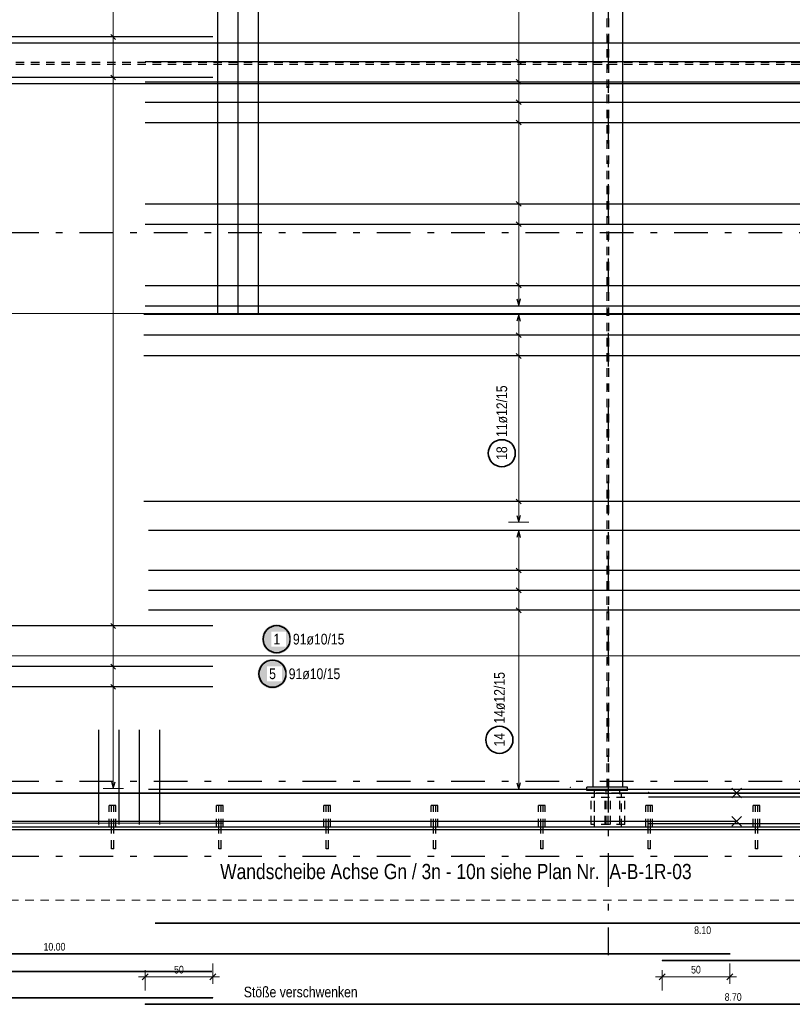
# Model space of a CAD drawing. Header units: millimetres. Extents: x -12 to 115, y -12 to 52.
# Tile 4 of 21: x 15 to 27, y 0 to 15. Entities that reach past the tile are written whole.
import ezdxf

# ---------------------------------------------------------------- set-up
doc = ezdxf.new("R2010")
doc.units = ezdxf.units.MM
doc.linetypes.add('DASHDOTX2', pattern=[2, 1, -0.5, 0, -0.5])
doc.linetypes.add('HIDDEN', pattern=[0.375, 0.25, -0.125])
doc.layers.add('Achsen', color=7, linetype='Continuous', lineweight=20)
doc.layers.add('Bewehrung untere Lage', color=7, linetype='Continuous', lineweight=20)
doc.styles.add('Arial Narrow', font='ARIALN.TTF')
doc.dimstyles.new('Arch_Strakon_dimstyle', dxfattribs={"dimtxt": 17.5, "dimasz": 1, "dimexe": 1.25, "dimexo": 0.0625, "dimgap": 1, "dimtad": 0, "dimzin": 12, "dimdsep": 46, "dimtxsty": 'Arial Narrow', "dimblk": 'Arrowhead_Tick', "dimsah": 1, "dimcen": 0, "dimse1": 1, "dimse2": 1, "dimclrd": 6, "dimclrt": 3, "dimazin": 0, "dimtfac": 1, "dimtdec": 4, "dimtmove": 0, "dimatfit": 3, "dimldrblk": 'NONE', "dimfxl": 1, "dimtvp": 1, "dimtolj": 1, "dimtzin": 0, "dimlwd": 13, "dimarcsym": 2})

# ---------------------------------------------------------------- blocks, each defined once
blk = doc.blocks.new('Arrowhead_Tick')
at = {"color": 0, "linetype": 'Continuous', "lineweight": -2, "ltscale": 0.5}
for p, q in [((0, 20), (0, -10)), ((-1, 0), (0, 0)), ((10, 0), (0, 0))]:
    blk.add_line(p, q, dxfattribs=at)
at = {"color": 2, "linetype": 'Continuous', "lineweight": 35, "ltscale": 0.5}
blk.add_line((4.4, 4.4), (-4.4, -4.4), dxfattribs=at)
blk = doc.blocks.new('*D24')
at = {"layer": 'Bewehrung untere Lage', "color": 6, "linetype": 'Continuous', "lineweight": 13}
blk.add_line((24.883, 0.85), (25.863, 0.85), dxfattribs=at)
at = {"layer": 'Defpoints', "color": 0}
for p in [(25.873, 1.191), (24.873, 1.095), (25.873, 0.85)]:
    blk.add_point(p, dxfattribs=at)
at = {"layer": 'Bewehrung untere Lage', "color": 6, "lineweight": 13, "xscale": 0.01, "yscale": 0.01, "zscale": 0.01}
blk.add_blockref('Arrowhead_Tick', (25.873, 0.85), dxfattribs=at)
at = {"layer": 'Bewehrung untere Lage', "color": 6, "lineweight": 13, "xscale": 0.01, "yscale": 0.01, "zscale": 0.01, "rotation": 180}
blk.add_blockref('Arrowhead_Tick', (24.873, 0.85), dxfattribs=at)
at = {"layer": 'Bewehrung untere Lage', "color": 3, "lineweight": -2, "insert": (25.373, 0.957), "char_height": 0.1125, "attachment_point": 5, "style": 'Arial Narrow'}
blk.add_mtext('\\A1;50', dxfattribs=at)
blk = doc.blocks.new('_None')
blk = doc.blocks.new('*D25')
at = {"layer": 'Bewehrung untere Lage', "color": 6, "linetype": 'Continuous', "lineweight": 13}
blk.add_line((17.232, 0.85), (18.212, 0.85), dxfattribs=at)
at = {"layer": 'Defpoints', "color": 0}
for p in [(18.222, 0.85), (17.222, 0.447), (18.222, 0.542)]:
    blk.add_point(p, dxfattribs=at)
at = {"layer": 'Bewehrung untere Lage', "color": 6, "lineweight": 13, "xscale": 0.01, "yscale": 0.01, "zscale": 0.01}
blk.add_blockref('Arrowhead_Tick', (18.222, 0.85), dxfattribs=at)
at = {"layer": 'Bewehrung untere Lage', "color": 6, "lineweight": 13, "xscale": 0.01, "yscale": 0.01, "zscale": 0.01, "rotation": 180}
blk.add_blockref('Arrowhead_Tick', (17.222, 0.85), dxfattribs=at)
at = {"layer": 'Bewehrung untere Lage', "color": 3, "lineweight": -2, "insert": (17.722, 0.957), "char_height": 0.1125, "attachment_point": 5, "style": 'Arial Narrow'}
blk.add_mtext('\\A1;50', dxfattribs=at)

msp = doc.modelspace()

# ---------------------------------------------------------------- hatches: boundary and pattern name
at = {"layer": 'Bewehrung untere Lage', "lineweight": 25, "true_color": 0xffffff}
for points in [[(19.389108, 5.848928), (19.388974, 5.856605), (19.388572, 5.864274), (19.387903, 5.871924), (19.386967, 5.879546), (19.385765, 5.88713), (19.3843, 5.894668), (19.382573, 5.90215), (19.380585, 5.909568), (19.37834, 5.916911), (19.37584, 5.924172), (19.373088, 5.931341), (19.370088, 5.93841), (19.366842, 5.945369), (19.363356, 5.952211), (19.359633, 5.958928), (19.355678, 5.96551), (19.351496, 5.97195), (19.347092, 5.97824), (19.34247, 5.984373), (19.337638, 5.990341), (19.3326, 5.996136), (19.327363, 6.001752), (19.321933, 6.007182), (19.316317, 6.012419), (19.310521, 6.017457), (19.304553, 6.02229), (19.298421, 6.026911), (19.29213, 6.031316), (19.28569, 6.035498), (19.279108, 6.039453), (19.272392, 6.043176), (19.265549, 6.046662), (19.25859, 6.049908), (19.251521, 6.052908), (19.244352, 6.05566), (19.237092, 6.05816), (19.229748, 6.060405), (19.222331, 6.062393), (19.214848, 6.06412), (19.20731, 6.065585), (19.199726, 6.066787), (19.192104, 6.067722), (19.184454, 6.068392), (19.176786, 6.068794), (19.169108, 6.068928), (19.16143, 6.068794), (19.153761, 6.068392), (19.146112, 6.067722), (19.13849, 6.066787), (19.130905, 6.065585), (19.123367, 6.06412), (19.115885, 6.062393), (19.108468, 6.060405), (19.101124, 6.05816), (19.093863, 6.05566), (19.086694, 6.052908), (19.079626, 6.049908), (19.072666, 6.046662), (19.065824, 6.043176), (19.059108, 6.039453), (19.052526, 6.035498), (19.046085, 6.031316), (19.039795, 6.026911), (19.033662, 6.02229), (19.027695, 6.017457), (19.021899, 6.012419), (19.016283, 6.007182), (19.010853, 6.001752), (19.005616, 5.996136), (19.000578, 5.990341), (18.995745, 5.984373), (18.991124, 5.97824), (18.98672, 5.97195), (18.982537, 5.96551), (18.978582, 5.958928), (18.974859, 5.952211), (18.971373, 5.945369), (18.968128, 5.93841), (18.965127, 5.931341), (18.962375, 5.924172), (18.959875, 5.916911), (18.95763, 5.909568), (18.955643, 5.90215), (18.953915, 5.894668), (18.95245, 5.88713), (18.951249, 5.879546), (18.950313, 5.871924), (18.949644, 5.864274), (18.949242, 5.856605), (18.949108, 5.848928), (18.949242, 5.84125), (18.949644, 5.833581), (18.950313, 5.825931), (18.951249, 5.818309), (18.95245, 5.810725), (18.953915, 5.803187), (18.955643, 5.795705), (18.95763, 5.788287), (18.959875, 5.780944), (18.962375, 5.773683), (18.965127, 5.766514), (18.968128, 5.759446), (18.971373, 5.752486), (18.974859, 5.745644), (18.978582, 5.738928), (18.982537, 5.732345), (18.98672, 5.725905), (18.991124, 5.719615), (18.995745, 5.713482), (19.000578, 5.707514), (19.005616, 5.701719), (19.010853, 5.696103), (19.016283, 5.690673), (19.021899, 5.685436), (19.027695, 5.680398), (19.033662, 5.675565), (19.039795, 5.670944), (19.046085, 5.666539), (19.052526, 5.662357), (19.059108, 5.658402), (19.065824, 5.654679), (19.072666, 5.651193), (19.079626, 5.647948), (19.086694, 5.644947), (19.093863, 5.642195), (19.101124, 5.639695), (19.108468, 5.63745), (19.115885, 5.635463), (19.123367, 5.633735), (19.130905, 5.63227), (19.13849, 5.631069), (19.146112, 5.630133), (19.153761, 5.629463), (19.16143, 5.629062), (19.169108, 5.628928), (19.176786, 5.629062), (19.184454, 5.629463), (19.192104, 5.630133), (19.199726, 5.631069), (19.20731, 5.63227), (19.214848, 5.633735), (19.222331, 5.635463), (19.229748, 5.63745), (19.237092, 5.639695), (19.244352, 5.642195), (19.251521, 5.644947), (19.25859, 5.647948), (19.265549, 5.651193), (19.272392, 5.654679), (19.279108, 5.658402), (19.28569, 5.662357), (19.29213, 5.666539), (19.298421, 5.670944), (19.304553, 5.675565), (19.310521, 5.680398), (19.316317, 5.685436), (19.321933, 5.690673), (19.327363, 5.696103), (19.3326, 5.701719), (19.337638, 5.707514), (19.34247, 5.713482), (19.347092, 5.719615), (19.351496, 5.725905), (19.355678, 5.732345), (19.359633, 5.738928), (19.363356, 5.745644), (19.366842, 5.752486), (19.370088, 5.759446), (19.373088, 5.766514), (19.37584, 5.773683), (19.37834, 5.780944), (19.380585, 5.788287), (19.382573, 5.795705), (19.3843, 5.803187), (19.385765, 5.810725), (19.386967, 5.818309), (19.387903, 5.825931), (19.388572, 5.833581)], [(19.326948, 5.336432), (19.326813, 5.34411), (19.326412, 5.351778), (19.325742, 5.359428), (19.324806, 5.36705), (19.323605, 5.374634), (19.32214, 5.382172), (19.320413, 5.389655), (19.318425, 5.397072), (19.31618, 5.404416), (19.31368, 5.411676), (19.310928, 5.418845), (19.307928, 5.425914), (19.304682, 5.432873), (19.301196, 5.439716), (19.297473, 5.446432), (19.293518, 5.453014), (19.289336, 5.459454), (19.284931, 5.465745), (19.28031, 5.471877), (19.275477, 5.477845), (19.270439, 5.483641), (19.265202, 5.489257), (19.259772, 5.494687), (19.254156, 5.499924), (19.248361, 5.504962), (19.242393, 5.509794), (19.23626, 5.514416), (19.22997, 5.51882), (19.22353, 5.523002), (19.216948, 5.526957), (19.210231, 5.53068), (19.203389, 5.534166), (19.19643, 5.537412), (19.189361, 5.540412), (19.182192, 5.543164), (19.174931, 5.545664), (19.167588, 5.547909), (19.16017, 5.549897), (19.152688, 5.551624), (19.14515, 5.553089), (19.137566, 5.554291), (19.129944, 5.555227), (19.122294, 5.555896), (19.114625, 5.556298), (19.106948, 5.556432), (19.09927, 5.556298), (19.091601, 5.555896), (19.083951, 5.555227), (19.076329, 5.554291), (19.068745, 5.553089), (19.061207, 5.551624), (19.053725, 5.549897), (19.046307, 5.547909), (19.038964, 5.545664), (19.031703, 5.543164), (19.024534, 5.540412), (19.017465, 5.537412), (19.010506, 5.534166), (19.003664, 5.53068), (18.996948, 5.526957), (18.990365, 5.523002), (18.983925, 5.51882), (18.977635, 5.514416), (18.971502, 5.509794), (18.965534, 5.504962), (18.959739, 5.499924), (18.954123, 5.494687), (18.948693, 5.489257), (18.943456, 5.483641), (18.938418, 5.477845), (18.933585, 5.471877), (18.928964, 5.465745), (18.924559, 5.459454), (18.920377, 5.453014), (18.916422, 5.446432), (18.912699, 5.439716), (18.909213, 5.432873), (18.905968, 5.425914), (18.902967, 5.418845), (18.900215, 5.411676), (18.897715, 5.404416), (18.89547, 5.397072), (18.893482, 5.389655), (18.891755, 5.382172), (18.89029, 5.374634), (18.889089, 5.36705), (18.888153, 5.359428), (18.887483, 5.351778), (18.887082, 5.34411), (18.886948, 5.336432), (18.887082, 5.328754), (18.887483, 5.321085), (18.888153, 5.313436), (18.889089, 5.305814), (18.89029, 5.298229), (18.891755, 5.290691), (18.893482, 5.283209), (18.89547, 5.275792), (18.897715, 5.268448), (18.900215, 5.261187), (18.902967, 5.254018), (18.905968, 5.24695), (18.909213, 5.23999), (18.912699, 5.233148), (18.916422, 5.226432), (18.920377, 5.21985), (18.924559, 5.213409), (18.928964, 5.207119), (18.933585, 5.200986), (18.938418, 5.195019), (18.943456, 5.189223), (18.948693, 5.183607), (18.954123, 5.178177), (18.959739, 5.17294), (18.965534, 5.167902), (18.971502, 5.163069), (18.977635, 5.158448), (18.983925, 5.154044), (18.990365, 5.149861), (18.996948, 5.145906), (19.003664, 5.142183), (19.010506, 5.138697), (19.017465, 5.135452), (19.024534, 5.132451), (19.031703, 5.129699), (19.038964, 5.127199), (19.046307, 5.124954), (19.053725, 5.122967), (19.061207, 5.121239), (19.068745, 5.119774), (19.076329, 5.118573), (19.083951, 5.117637), (19.091601, 5.116968), (19.09927, 5.116566), (19.106948, 5.116432), (19.114625, 5.116566), (19.122294, 5.116968), (19.129944, 5.117637), (19.137566, 5.118573), (19.14515, 5.119774), (19.152688, 5.121239), (19.16017, 5.122967), (19.167588, 5.124954), (19.174931, 5.127199), (19.182192, 5.129699), (19.189361, 5.132451), (19.19643, 5.135452), (19.203389, 5.138697), (19.210231, 5.142183), (19.216948, 5.145906), (19.22353, 5.149861), (19.22997, 5.154044), (19.23626, 5.158448), (19.242393, 5.163069), (19.248361, 5.167902), (19.254156, 5.17294), (19.259772, 5.178177), (19.265202, 5.183607), (19.270439, 5.189223), (19.275477, 5.195019), (19.28031, 5.200986), (19.284931, 5.207119), (19.289336, 5.213409), (19.293518, 5.21985), (19.297473, 5.226432), (19.301196, 5.233148), (19.304682, 5.23999), (19.307928, 5.24695), (19.310928, 5.254018), (19.31368, 5.261187), (19.31618, 5.268448), (19.318425, 5.275792), (19.320413, 5.283209), (19.32214, 5.290691), (19.323605, 5.298229), (19.324806, 5.305814), (19.325742, 5.313436), (19.326412, 5.321085)]]:
    msp.add_hatch(color=7, dxfattribs=at).paths.add_polyline_path(points)

# ---------------------------------------------------------------- linework, layer by layer
at = {"color": 3, "linetype": 'DASHDOTX2', "lineweight": 25, "ltscale": 0.5}
msp.add_line((24.073061, 38.984048), (24.073061, 1.174541), dxfattribs=at)
at = {"color": 3, "linetype": 'HIDDEN', "lineweight": 25, "ltscale": 0.5}
for p, q in [((24.060207, 3.657023), (24.060207, 37.274357)), ((24.084207, 3.657023), (24.084207, 37.274357)), ((32.982952, 14.382571), (6.012207, 14.382571)), ((32.982952, 14.351571), (6.012207, 14.351571)), ((23.820222, 3.107023), (23.820222, 3.507023)), ((24.320222, 3.507023), (23.820222, 3.507023)), ((23.872207, 3.067023), (23.872207, 3.567023)), ((24.246207, 3.571751), (23.874207, 3.571751)), ((23.874207, 3.107023), (23.874207, 3.567023)), ((24.030222, 3.107023), (24.030222, 3.507023)), ((24.045707, 3.107023), (24.045707, 3.607023)), ((24.074707, 3.107023), (24.074707, 3.607023)), ((24.110222, 3.107023), (24.110222, 3.507023)), ((24.246207, 3.107023), (24.246207, 3.567023)), ((24.272207, 3.067023), (24.272207, 3.567023)), ((24.320222, 3.107023), (24.320222, 3.507023)), ((16.690538, 3.067004), (16.690538, 3.38703)), ((16.694344, 3.38703), (16.690538, 3.38703)), ((16.705183, 3.38703), (16.694344, 3.38703)), ((16.721404, 3.38703), (16.705183, 3.38703)), ((16.740538, 3.38703), (16.721404, 3.38703)), ((16.724538, 3.067004), (16.724538, 3.38703)), ((16.759673, 3.38703), (16.740538, 3.38703)), ((16.756538, 3.067004), (16.756538, 3.38703)), ((16.775894, 3.38703), (16.759673, 3.38703)), ((16.786732, 3.38703), (16.775894, 3.38703)), ((16.790538, 3.38703), (16.786732, 3.38703)), ((16.790538, 3.067004), (16.790538, 3.38703)), ((18.278872, 3.067004), (18.278872, 3.38703)), ((18.282678, 3.38703), (18.278872, 3.38703)), ((18.293516, 3.38703), (18.282678, 3.38703)), ((18.309738, 3.38703), (18.293516, 3.38703)), ((18.328872, 3.38703), (18.309738, 3.38703)), ((18.312872, 3.067004), (18.312872, 3.38703)), ((18.348006, 3.38703), (18.328872, 3.38703)), ((18.344872, 3.067004), (18.344872, 3.38703)), ((18.364227, 3.38703), (18.348006, 3.38703)), ((18.375066, 3.38703), (18.364227, 3.38703)), ((18.378872, 3.38703), (18.375066, 3.38703)), ((18.378872, 3.067004), (18.378872, 3.38703)), ((19.867205, 3.067004), (19.867205, 3.38703)), ((19.871011, 3.38703), (19.867205, 3.38703)), ((19.88185, 3.38703), (19.871011, 3.38703)), ((19.898071, 3.38703), (19.88185, 3.38703)), ((19.917205, 3.38703), (19.898071, 3.38703)), ((19.901205, 3.067004), (19.901205, 3.38703)), ((19.936339, 3.38703), (19.917205, 3.38703)), ((19.933205, 3.067004), (19.933205, 3.38703)), ((19.95256, 3.38703), (19.936339, 3.38703)), ((19.963399, 3.38703), (19.95256, 3.38703)), ((19.967205, 3.38703), (19.963399, 3.38703)), ((19.967205, 3.067004), (19.967205, 3.38703)), ((21.455538, 3.067004), (21.455538, 3.38703)), ((21.459344, 3.38703), (21.455538, 3.38703)), ((21.470183, 3.38703), (21.459344, 3.38703)), ((21.486404, 3.38703), (21.470183, 3.38703)), ((21.505538, 3.38703), (21.486404, 3.38703)), ((21.489538, 3.067004), (21.489538, 3.38703)), ((21.524673, 3.38703), (21.505538, 3.38703)), ((21.521538, 3.067004), (21.521538, 3.38703)), ((21.540894, 3.38703), (21.524673, 3.38703)), ((21.551732, 3.38703), (21.540894, 3.38703)), ((21.555538, 3.38703), (21.551732, 3.38703)), ((21.555538, 3.067004), (21.555538, 3.38703)), ((23.043872, 3.067004), (23.043872, 3.38703)), ((23.047678, 3.38703), (23.043872, 3.38703)), ((23.058516, 3.38703), (23.047678, 3.38703)), ((23.074738, 3.38703), (23.058516, 3.38703)), ((23.093872, 3.38703), (23.074738, 3.38703)), ((23.077872, 3.067004), (23.077872, 3.38703)), ((23.113006, 3.38703), (23.093872, 3.38703)), ((23.109872, 3.067004), (23.109872, 3.38703)), ((23.129227, 3.38703), (23.113006, 3.38703)), ((23.140066, 3.38703), (23.129227, 3.38703)), ((23.143872, 3.38703), (23.140066, 3.38703)), ((23.143872, 3.067004), (23.143872, 3.38703)), ((24.632205, 3.067004), (24.632205, 3.38703)), ((24.636011, 3.38703), (24.632205, 3.38703)), ((24.64685, 3.38703), (24.636011, 3.38703)), ((24.663071, 3.38703), (24.64685, 3.38703)), ((24.682205, 3.38703), (24.663071, 3.38703)), ((24.666205, 3.067004), (24.666205, 3.38703)), ((24.701339, 3.38703), (24.682205, 3.38703)), ((24.698205, 3.067004), (24.698205, 3.38703)), ((24.71756, 3.38703), (24.701339, 3.38703)), ((24.728399, 3.38703), (24.71756, 3.38703)), ((24.732205, 3.38703), (24.728399, 3.38703)), ((24.732205, 3.067004), (24.732205, 3.38703)), ((26.220538, 3.067004), (26.220538, 3.38703)), ((26.224344, 3.38703), (26.220538, 3.38703)), ((26.235183, 3.38703), (26.224344, 3.38703)), ((26.251404, 3.38703), (26.235183, 3.38703)), ((26.270538, 3.38703), (26.251404, 3.38703)), ((26.254538, 3.067004), (26.254538, 3.38703)), ((26.289673, 3.38703), (26.270538, 3.38703)), ((26.286538, 3.067004), (26.286538, 3.38703)), ((26.305894, 3.38703), (26.289673, 3.38703)), ((26.316732, 3.38703), (26.305894, 3.38703)), ((26.320538, 3.38703), (26.316732, 3.38703)), ((26.320538, 3.067004), (26.320538, 3.38703)), ((24.320222, 3.107023), (23.820222, 3.107023)), ((16.724538, 2.74703), (16.724538, 3.027004)), ((16.756538, 2.74703), (16.756538, 3.027004)), ((18.312872, 2.74703), (18.312872, 3.027004)), ((18.344872, 2.74703), (18.344872, 3.027004)), ((19.901205, 2.74703), (19.901205, 3.027004)), ((19.933205, 2.74703), (19.933205, 3.027004)), ((21.489538, 2.74703), (21.489538, 3.027004)), ((21.521538, 2.74703), (21.521538, 3.027004)), ((23.077872, 2.74703), (23.077872, 3.027004)), ((23.109872, 2.74703), (23.109872, 3.027004)), ((24.666205, 2.74703), (24.666205, 3.027004)), ((24.698205, 2.74703), (24.698205, 3.027004)), ((26.254538, 2.74703), (26.254538, 3.027004)), ((26.286538, 2.74703), (26.286538, 3.027004)), ((16.725756, 2.74703), (16.724538, 2.74703)), ((16.729225, 2.74703), (16.725756, 2.74703)), ((16.734415, 2.74703), (16.729225, 2.74703)), ((16.740538, 2.74703), (16.734415, 2.74703)), ((16.746661, 2.74703), (16.740538, 2.74703)), ((16.751852, 2.74703), (16.746661, 2.74703)), ((16.75532, 2.74703), (16.751852, 2.74703)), ((16.756538, 2.74703), (16.75532, 2.74703)), ((18.31409, 2.74703), (18.312872, 2.74703)), ((18.317558, 2.74703), (18.31409, 2.74703)), ((18.322749, 2.74703), (18.317558, 2.74703)), ((18.328872, 2.74703), (18.322749, 2.74703)), ((18.334995, 2.74703), (18.328872, 2.74703)), ((18.340185, 2.74703), (18.334995, 2.74703)), ((18.343654, 2.74703), (18.340185, 2.74703)), ((18.344872, 2.74703), (18.343654, 2.74703)), ((19.902423, 2.74703), (19.901205, 2.74703)), ((19.905891, 2.74703), (19.902423, 2.74703)), ((19.911082, 2.74703), (19.905891, 2.74703)), ((19.917205, 2.74703), (19.911082, 2.74703)), ((19.923328, 2.74703), (19.917205, 2.74703)), ((19.928519, 2.74703), (19.923328, 2.74703)), ((19.931987, 2.74703), (19.928519, 2.74703)), ((19.933205, 2.74703), (19.931987, 2.74703)), ((21.490756, 2.74703), (21.489538, 2.74703)), ((21.494225, 2.74703), (21.490756, 2.74703)), ((21.499415, 2.74703), (21.494225, 2.74703)), ((21.505538, 2.74703), (21.499415, 2.74703)), ((21.511661, 2.74703), (21.505538, 2.74703)), ((21.516852, 2.74703), (21.511661, 2.74703)), ((21.52032, 2.74703), (21.516852, 2.74703)), ((21.521538, 2.74703), (21.52032, 2.74703)), ((23.07909, 2.74703), (23.077872, 2.74703)), ((23.082558, 2.74703), (23.07909, 2.74703)), ((23.087749, 2.74703), (23.082558, 2.74703)), ((23.093872, 2.74703), (23.087749, 2.74703)), ((23.099995, 2.74703), (23.093872, 2.74703)), ((23.105185, 2.74703), (23.099995, 2.74703)), ((23.108654, 2.74703), (23.105185, 2.74703)), ((23.109872, 2.74703), (23.108654, 2.74703)), ((24.667423, 2.74703), (24.666205, 2.74703)), ((24.670891, 2.74703), (24.667423, 2.74703)), ((24.676082, 2.74703), (24.670891, 2.74703)), ((24.682205, 2.74703), (24.676082, 2.74703)), ((24.688328, 2.74703), (24.682205, 2.74703)), ((24.693519, 2.74703), (24.688328, 2.74703)), ((24.696987, 2.74703), (24.693519, 2.74703)), ((24.698205, 2.74703), (24.696987, 2.74703)), ((26.255756, 2.74703), (26.254538, 2.74703)), ((26.259225, 2.74703), (26.255756, 2.74703)), ((26.264415, 2.74703), (26.259225, 2.74703)), ((26.270538, 2.74703), (26.264415, 2.74703)), ((26.276661, 2.74703), (26.270538, 2.74703)), ((26.281852, 2.74703), (26.276661, 2.74703)), ((26.28532, 2.74703), (26.281852, 2.74703)), ((26.286538, 2.74703), (26.28532, 2.74703))]:
    msp.add_line(p, q, dxfattribs=at)
at = {"color": 3, "linetype": 'Continuous', "lineweight": 25}
for p, q in [((23.852207, 3.657023), (23.852207, 36.13359)), ((24.292207, 3.657023), (24.292207, 36.130292)), ((32.982952, 14.667055), (6.012207, 14.667055)), ((32.982952, 14.067055), (6.012207, 14.067055)), ((23.760222, 3.607023), (23.760222, 3.657023)), ((24.360222, 3.657023), (23.760222, 3.657023)), ((24.360222, 3.607023), (24.360222, 3.657023)), ((33.072952, 3.567023), (5.922952, 3.567023)), ((23.874207, 3.571751), (15.046207, 3.571751)), ((24.360222, 3.607023), (23.760222, 3.607023)), ((23.874207, 3.567023), (23.874207, 3.607023)), ((24.246207, 3.567023), (24.246207, 3.607023)), ((33.072952, 3.571751), (24.246207, 3.571751)), ((33.072952, 3.067004), (5.922952, 3.067004)), ((16.724538, 3.027004), (16.724538, 3.067004)), ((16.756538, 3.027004), (16.756538, 3.067004)), ((18.312872, 3.027004), (18.312872, 3.067004)), ((18.344872, 3.027004), (18.344872, 3.067004)), ((19.901205, 3.027004), (19.901205, 3.067004)), ((19.933205, 3.027004), (19.933205, 3.067004)), ((21.489538, 3.027004), (21.489538, 3.067004)), ((21.521538, 3.027004), (21.521538, 3.067004)), ((23.077872, 3.027004), (23.077872, 3.067004)), ((23.109872, 3.027004), (23.109872, 3.067004)), ((24.666205, 3.027004), (24.666205, 3.067004)), ((24.698205, 3.027004), (24.698205, 3.067004)), ((26.254538, 3.027004), (26.254538, 3.067004)), ((26.286538, 3.027004), (26.286538, 3.067004)), ((34.293103, 3.027004), (5.922205, 3.027004))]:
    msp.add_line(p, q, dxfattribs=at)
at = {"color": 9, "linetype": 'Continuous', "lineweight": 0}
msp.add_line((33.072952, 10.667052), (5.922952, 10.667052), dxfattribs=at)
at = {"color": 3, "linetype": 'Continuous', "lineweight": 25, "ltscale": 0.5}
for p, q in [((5.976297, 3.571982), (25.976297, 3.571982)), ((24.672931, 3.51302), (34.672931, 3.51302)), ((25.905586, 3.501271), (26.047007, 3.642692)), ((25.905586, 3.642692), (26.047007, 3.501271)), ((25.905586, 3.082968), (26.047007, 3.22439)), ((25.905586, 3.22439), (26.047007, 3.082968)), ((5.976297, 3.153679), (25.976297, 3.153679)), ((24.672931, 3.119446), (34.672931, 3.119446))]:
    msp.add_line(p, q, dxfattribs=at)
at = {"color": 5, "linetype": 'HIDDEN', "lineweight": 18, "ltscale": 0.5}
msp.add_line((34.922931, 1.987811), (5.172205, 1.987811), dxfattribs=at)
at = {"color": 9, "linetype": 'Continuous', "lineweight": 0}
for centre in [(18.299938, 10.667052), (23.513088, 3.657023)]:
    msp.add_circle(centre, 0.00222, dxfattribs=at)
at = {"layer": 'Achsen', "color": 3, "linetype": 'DASHDOTX2', "lineweight": 25, "ltscale": 0.5}
for p, q in [((3.049386, 11.867023), (35.52926, 11.867023)), ((3.049386, 3.747023), (35.52926, 3.747023)), ((3.049386, 2.637023), (35.52926, 2.637023))]:
    msp.add_line(p, q, dxfattribs=at)
at = {"layer": 'Bewehrung untere Lage', "color": 5, "linetype": 'Continuous', "lineweight": 18, "ltscale": 0.5}
for p, q in [((22.75, 36.695023), (22.75, 10.783768)), ((16.75, 3.639023), (16.75, 21.975011)), ((16.6, 14.760852), (16.9, 14.760852)), ((22.9, 14.399292), (22.6, 14.399292)), ((16.6, 14.159672), (16.9, 14.159672)), ((22.9, 14.097999), (22.6, 14.097999)), ((22.9, 13.796705), (22.6, 13.796705)), ((22.9, 13.495411), (22.6, 13.495411)), ((22.9, 12.290237), (22.6, 12.290237)), ((22.9, 11.988943), (22.6, 11.988943)), ((22.9, 11.085062), (22.6, 11.085062)), ((22.6, 10.783768), (22.9, 10.783768)), ((22.9, 10.655333), (22.6, 10.655333)), ((22.75, 7.579023), (22.75, 10.655333)), ((22.6, 10.347702), (22.9, 10.347702)), ((22.6, 10.040071), (22.9, 10.040071)), ((22.6, 7.886654), (22.9, 7.886654)), ((22.6, 7.579023), (22.9, 7.579023)), ((22.9, 7.45502), (22.6, 7.45502)), ((22.75, 3.623751), (22.75, 7.45502)), ((22.6, 6.865594), (22.9, 6.865594)), ((22.6, 6.570881), (22.9, 6.570881)), ((22.6, 6.276168), (22.9, 6.276168)), ((16.6, 6.043743), (16.9, 6.043743)), ((5.972952, 5.6), (33.082934, 5.6)), ((16.6, 5.442563), (16.9, 5.442563)), ((16.6, 5.141973), (16.9, 5.141973)), ((16.6, 3.639023), (16.9, 3.639023)), ((22.6, 3.623751), (22.9, 3.623751))]:
    msp.add_line(p, q, dxfattribs=at)
at = {"layer": 'Bewehrung untere Lage', "color": 3, "linetype": 'Continuous', "lineweight": 25, "ltscale": 0.5}
for p, q in [((18.299938, 10.667052), (18.299938, 18.067052)), ((18.599346, 10.667052), (18.599346, 18.067052)), ((18.898754, 10.667052), (18.898754, 18.067052)), ((18.222205, 14.760852), (4.222205, 14.760852)), ((16.714645, 14.796207), (16.785355, 14.725497)), ((22.785355, 14.363937), (22.714645, 14.434648)), ((17.222152, 14.399292), (34.622152, 14.399292)), ((18.222205, 14.159672), (4.222205, 14.159672)), ((16.714645, 14.195027), (16.785355, 14.124317)), ((17.222152, 14.097999), (34.622152, 14.097999)), ((22.785355, 14.062643), (22.714645, 14.133354)), ((17.222152, 13.796705), (34.622152, 13.796705)), ((22.785355, 13.76135), (22.714645, 13.83206)), ((17.222152, 13.495411), (34.622152, 13.495411)), ((22.785355, 13.460056), (22.714645, 13.530767)), ((17.222152, 12.290237), (34.622152, 12.290237)), ((22.785355, 12.254881), (22.714645, 12.325592)), ((17.222152, 11.988943), (34.622152, 11.988943)), ((22.785355, 11.953588), (22.714645, 12.024298)), ((17.222152, 11.085062), (34.622152, 11.085062)), ((22.785355, 11.049707), (22.714645, 11.120417)), ((17.222152, 10.783768), (34.622152, 10.783768)), ((22.723205, 10.883768), (22.75, 10.783768)), ((22.75, 10.783768), (22.776795, 10.883768)), ((33.402952, 10.655333), (17.202952, 10.655333)), ((22.75, 10.655333), (22.723205, 10.555333)), ((22.776795, 10.555333), (22.75, 10.655333)), ((33.402952, 10.347702), (17.202952, 10.347702)), ((22.714645, 10.383057), (22.785355, 10.312346)), ((22.714645, 10.075426), (22.785355, 10.004715)), ((33.402952, 10.040071), (17.202952, 10.040071)), ((33.402952, 7.886654), (17.202952, 7.886654)), ((22.714645, 7.922009), (22.785355, 7.851299)), ((22.723205, 7.679023), (22.75, 7.579023)), ((22.75, 7.579023), (22.776795, 7.679023)), ((34.672931, 7.45502), (17.272931, 7.45502)), ((22.75, 7.45502), (22.723205, 7.35502)), ((22.776795, 7.35502), (22.75, 7.45502)), ((34.672931, 6.865594), (17.272931, 6.865594)), ((22.714645, 6.90095), (22.785355, 6.830239)), ((34.672931, 6.570881), (17.272931, 6.570881)), ((22.714645, 6.606237), (22.785355, 6.535526)), ((34.672931, 6.276168), (17.272931, 6.276168)), ((22.714645, 6.311524), (22.785355, 6.240813)), ((18.222205, 6.043743), (4.222205, 6.043743)), ((16.714645, 6.079098), (16.785355, 6.008387)), ((18.222205, 5.442563), (4.222205, 5.442563)), ((16.714645, 5.477918), (16.785355, 5.407207)), ((18.222205, 5.141973), (4.222205, 5.141973)), ((16.714645, 5.177328), (16.785355, 5.106618)), ((16.537541, 3.107004), (16.537541, 4.507004)), ((16.837672, 3.107004), (16.837672, 4.507004)), ((17.137803, 3.107004), (17.137803, 4.507004)), ((17.437934, 3.107004), (17.437934, 4.507004)), ((16.723205, 3.739023), (16.75, 3.639023)), ((16.75, 3.639023), (16.776795, 3.739023)), ((22.723205, 3.723751), (22.75, 3.623751)), ((22.75, 3.623751), (22.776795, 3.723751)), ((34.672931, 3.623751), (17.272931, 3.623751))]:
    msp.add_line(p, q, dxfattribs=at)
at = {"layer": 'Bewehrung untere Lage', "color": 9, "linetype": 'Continuous', "lineweight": 0, "ltscale": 0.5}
msp.add_line((18.362953, 3.126832), (5.962953, 3.127005), dxfattribs=at)
at = {"layer": 'Bewehrung untere Lage', "color": 2, "linetype": 'Continuous', "lineweight": 35, "ltscale": 0.5}
for p, q in [((17.370055, 1.647933), (33.522055, 1.647933)), ((5.878426, 1.190822), (25.878426, 1.190822)), ((34.872931, 1.094824), (24.872931, 1.094824)), ((18.209147, 0.932096), (5.809147, 0.932269)), ((4.222205, 0.541798), (18.222205, 0.541798)), ((34.622131, 0.447104), (17.222131, 0.447104))]:
    msp.add_line(p, q, dxfattribs=at)
for centre in [(22.5, 8.601141), (19.169108, 5.848928), (19.106948, 5.336432), (22.465027, 4.359078)]:
    msp.add_circle(centre, 0.2, dxfattribs=at)
at = {"layer": 'Bewehrung untere Lage', "color": 9, "linetype": 'Continuous', "lineweight": 0}
for centre in [(24.672931, 3.58302), (25.873026, 1.190822), (24.872931, 1.094824), (17.222131, 0.447104), (18.222205, 0.541798)]:
    msp.add_circle(centre, 0.00222, dxfattribs=at)

# ---------------------------------------------------------------- texts
at = {"layer": 'Achsen', "color": 4, "lineweight": 50, "style": 'Arial Narrow'}
msp.add_text('Wandscheibe Achse Gn / 3n - 10n siehe Plan Nr.  A-B-1R-03', height=0.225, dxfattribs=at).set_placement((18.332305, 2.297631))
at = {"layer": 'Bewehrung untere Lage', "color": 2, "lineweight": 35, "style": 'Arial Narrow'}
msp.add_text('Stöße verschwenken', height=0.1575, dxfattribs=at).set_placement((18.682038, 0.548411))
at = {"layer": 'Bewehrung untere Lage', "color": 2, "lineweight": 35, "char_height": 0.1575, "attachment_point": 1, "rotation": 90, "line_spacing_factor": 0.9, "style": 'Arial Narrow'}
for s, insert in [('11ø12/15', (22.42125, 8.841141)), ('18', (22.42125, 8.501916)), ('14ø12/15', (22.386277, 4.599078)), ('14', (22.386277, 4.259853))]:
    msp.add_mtext(s, dxfattribs=dict(at, insert=insert))
at = {"layer": 'Bewehrung untere Lage', "color": 3, "lineweight": 25, "char_height": 0.1125, "attachment_point": 1, "line_spacing_factor": 0.9, "style": 'Arial Narrow'}
for s, insert in [('8.10', (25.346305, 1.597933)), ('10.00', (15.719238, 1.353322)), ('8.70', (25.798381, 0.609604))]:
    msp.add_mtext(s, dxfattribs=dict(at, insert=insert))

# ---------------------------------------------------------------- dimensions: what is measured, and where the dimension line sits
at = {"layer": 'Bewehrung untere Lage', "lineweight": -2}
for base, p1, p2, picture, middle in [((25.873026, 0.85), (24.872931, 1.094824), (25.873026, 1.190822), '*D24', (25.372978, 0.85)), ((18.222205, 0.85), (17.222131, 0.447104), (18.222205, 0.541798), '*D25', (17.722168, 0.85))]:
    dim = msp.add_linear_dim(base=base, p1=p1, p2=p2, text='50', dimstyle='Arch_Strakon_dimstyle', override={"dimscale": 0.01, "dimtxt": 11.25, "dimasz": 1, "dimgap": 5, "dimtad": 1, "dimjust": 0, "dimtih": 0, "dimtoh": 0, "dimdec": 4, "dimdsep": 46, "dimtxsty": 'Arial Narrow', "dimclrd": 6, "dimclrt": 3, "dimtix": 1, "dimtofl": 255, "dimtmove": 0, "dimatfit": 2, "dimfxl": 0, "dimfxlon": 0, "dimtvp": 44.444444, "dimlwd": 13}, dxfattribs=at)
    dim.commit()
    dim.dimension.update_dxf_attribs({"geometry": picture, "text_midpoint": middle, "dimtype": 160})

# ---------------------------------------------------------------- next in the draw order: texts
at = {"layer": 'Bewehrung untere Lage', "color": 2, "lineweight": 35, "char_height": 0.1575, "attachment_point": 1, "line_spacing_factor": 0.9, "style": 'Arial Narrow', "bg_fill": 3, "box_fill_scale": 1.2, "bg_fill_color": 256, "bg_fill_true_color": 13158600, "bg_fill_transparency": 0}
for s, insert in [('1', (19.119495, 5.927678)), ('91ø10/15', (19.409108, 5.927678)), ('5', (19.057335, 5.415182)), ('91ø10/15', (19.346948, 5.415182))]:
    msp.add_mtext(s, dxfattribs=dict(at, insert=insert))

doc.saveas('drawing.dxf')
